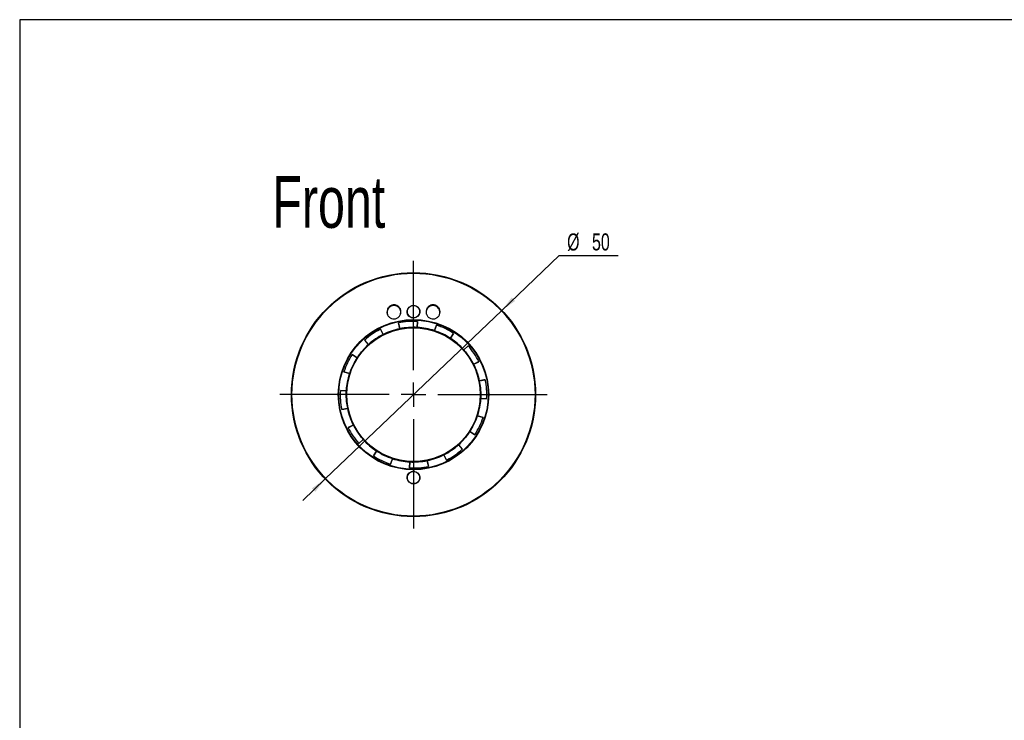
# Model space of a CAD drawing. Header units: millimetres. Extents: x 11 to 411, y 5 to 292.
# Tile 2 of 11: x 11 to 212, y 149 to 292. Entities that reach past the tile are written whole.
import ezdxf

# ---------------------------------------------------------------- set-up
doc = ezdxf.new("R2010")
doc.units = ezdxf.units.MM
doc.layers.add('1', color=7, linetype='Continuous')
doc.styles.add('SLDTEXTSTYLE0', font='TXT', dxfattribs={"width": 0.7})
doc.dimstyles.new('SLDDIMSTYLE0', dxfattribs={"dimtxt": 3.5, "dimasz": 3.302, "dimexe": 0, "dimexo": 0.0625, "dimgap": 0.875, "dimtad": 0, "dimtih": 1, "dimtoh": 1, "dimrnd": 1e-09, "dimzin": 12, "dimdsep": 46, "dimtxsty": 'SLDTEXTSTYLE0', "dimsah": 1, "dimcen": 0, "dimadec": 0, "dimazin": 3, "dimtfac": 1, "dimtmove": 0, "dimatfit": 3, "dimfxl": 0, "dimfrac": 2, "dimtolj": 1, "dimtzin": 12, "dimarcsym": 0})

# ---------------------------------------------------------------- blocks, each defined once
blk = doc.blocks.new('_D')
at = {"layer": '1'}
for p, q in [((109.3, 232.63), (121.07, 243.88)), ((121.07, 243.88), (133.11, 243.88)), ((73.14, 198.1), (109.3, 232.63)), ((73.14, 198.1), (68.55, 193.71))]:
    blk.add_line(p, q, dxfattribs=at)
for points in [[(109.3, 232.63), (112.03, 234.55), (111.33, 235.28)], [(73.14, 198.1), (70.4, 196.18), (71.1, 195.45)]]:
    blk.add_solid(points, dxfattribs=at)
at = {"layer": '1', "char_height": 3.5, "attachment_point": 1, "style": 'SLDTEXTSTYLE0'}
for s, insert in [('%%c', (122.66, 248.39)), ('50', (127.76, 248.4))]:
    blk.add_mtext(s, dxfattribs=dict(at, insert=insert))
blk = doc.blocks.new('SW_CENTERMARKSYMBOL_0')
at = {"layer": '1', "color": 0}
for p, q in [((0, 5), (0, 27.38)), ((0, 0), (0, 2.5)), ((-5, 0), (-27.38, 0)), ((0, 0), (-2.5, 0)), ((0, 0), (0, -2.5)), ((0, 0), (2.5, 0)), ((5, 0), (27.38, 0)), ((0, -5), (0, -27.38))]:
    blk.add_line(p, q, dxfattribs=at)

msp = doc.modelspace()

# ---------------------------------------------------------------- linework, layer by layer
at = {"color": 7, "linetype": 'Continuous', "lineweight": 25}
for p, q in [((88.151, 230.049), (88.146, 230.041)), ((88.146, 230.041), (88.388, 228.88)), ((88.397, 228.874), (88.151, 230.049)), ((92.056, 230.342), (91.989, 229.144)), ((91.996, 229.151), (92.063, 230.335)), ((92.063, 230.335), (92.056, 230.342)), ((84.456, 228.755), (84.997, 227.684)), ((84.465, 228.752), (84.456, 228.755)), ((85, 227.693), (84.465, 228.752)), ((88.388, 228.88), (88.397, 228.874)), ((91.996, 229.151), (91.989, 229.144)), ((95.895, 229.611), (95.524, 228.484)), ((95.524, 228.484), (95.529, 228.475)), ((95.529, 228.475), (95.904, 229.615)), ((95.904, 229.615), (95.895, 229.611)), ((99.432, 227.917), (98.775, 226.913)), ((98.785, 226.915), (99.434, 227.907)), ((99.434, 227.907), (99.432, 227.917)), ((81.221, 226.549), (81.22, 226.539)), ((81.22, 226.539), (82.011, 225.655)), ((82.02, 225.654), (81.221, 226.549)), ((85, 227.693), (84.997, 227.684)), ((98.785, 226.915), (98.775, 226.913)), ((82.011, 225.655), (82.02, 225.654)), ((101.506, 224.563), (102.401, 225.363)), ((101.507, 224.573), (101.506, 224.563)), ((102.391, 225.364), (101.507, 224.573)), ((102.401, 225.363), (102.391, 225.364)), ((78.677, 223.582), (78.667, 223.58)), ((78.667, 223.58), (79.671, 222.923)), ((79.669, 222.933), (78.677, 223.582)), ((79.669, 222.933), (79.671, 222.923)), ((104.607, 222.128), (103.536, 221.587)), ((103.545, 221.584), (104.604, 222.119)), ((104.604, 222.119), (104.607, 222.128)), ((78.108, 219.677), (76.969, 220.052)), ((76.969, 220.052), (76.973, 220.043)), ((76.973, 220.043), (78.1, 219.672)), ((103.545, 221.584), (103.536, 221.587)), ((78.1, 219.672), (78.108, 219.677)), ((104.726, 218.187), (105.901, 218.432)), ((104.732, 218.195), (104.726, 218.187)), ((105.893, 218.438), (104.732, 218.195)), ((105.901, 218.432), (105.893, 218.438)), ((76.249, 216.211), (76.241, 216.204)), ((76.241, 216.204), (77.439, 216.137)), ((77.433, 216.144), (76.249, 216.211)), ((77.433, 216.144), (77.439, 216.137)), ((105.003, 214.587), (104.996, 214.595)), ((106.194, 214.527), (104.996, 214.595)), ((105.003, 214.587), (106.187, 214.521)), ((106.187, 214.521), (106.194, 214.527)), ((77.709, 212.545), (76.535, 212.299)), ((76.535, 212.299), (76.543, 212.294)), ((76.543, 212.294), (77.704, 212.536)), ((77.704, 212.536), (77.709, 212.545)), ((104.336, 211.059), (104.327, 211.055)), ((104.327, 211.055), (105.467, 210.68)), ((105.463, 210.689), (104.336, 211.059)), ((105.467, 210.68), (105.463, 210.689)), ((77.829, 208.604), (78.9, 209.145)), ((77.832, 208.613), (77.829, 208.604)), ((78.89, 209.148), (77.832, 208.613)), ((78.89, 209.148), (78.9, 209.145)), ((102.767, 207.799), (102.765, 207.809)), ((103.769, 207.151), (102.765, 207.809)), ((102.767, 207.799), (103.759, 207.149)), ((80.93, 206.168), (80.035, 205.369)), ((80.045, 205.368), (80.929, 206.158)), ((80.929, 206.158), (80.93, 206.168)), ((103.759, 207.149), (103.769, 207.151)), ((80.035, 205.369), (80.045, 205.368)), ((83.651, 203.817), (83.001, 202.825)), ((83.003, 202.815), (83.661, 203.819)), ((83.651, 203.817), (83.661, 203.819)), ((100.425, 205.077), (100.415, 205.078)), ((100.415, 205.078), (101.215, 204.183)), ((101.216, 204.193), (100.425, 205.077)), ((101.215, 204.183), (101.216, 204.193)), ((83.001, 202.825), (83.003, 202.815)), ((86.907, 202.256), (86.532, 201.117)), ((86.541, 201.121), (86.911, 202.248)), ((86.911, 202.248), (86.907, 202.256)), ((90.439, 201.581), (90.373, 200.397)), ((90.379, 200.389), (90.447, 201.587)), ((90.439, 201.581), (90.447, 201.587)), ((94.047, 201.852), (94.039, 201.857)), ((94.039, 201.857), (94.284, 200.683)), ((94.29, 200.691), (94.047, 201.852)), ((97.436, 203.038), (97.439, 203.048)), ((97.436, 203.038), (97.971, 201.98)), ((97.98, 201.977), (97.439, 203.048)), ((97.971, 201.98), (97.98, 201.977)), ((86.532, 201.117), (86.541, 201.121)), ((90.373, 200.397), (90.379, 200.389)), ((94.284, 200.683), (94.29, 200.691))]:
    msp.add_line(p, q, dxfattribs=at)
for radius in [25, 24.876, 15.396, 15.295, 15.29, 13.756, 13.682]:
    msp.add_circle((91.218, 215.366), radius, dxfattribs=at)
for centre, radius, start, end in [((91.218, 215.366), 15, 86.79607, 101.79607), ((91.218, 215.366), 15, 116.79607, 131.79607), ((91.218, 215.366), 13.807, 101.82505, 116.76709), ((91.218, 215.366), 13.8, 86.79607, 101.79607), ((91.218, 215.366), 13.807, 71.82505, 86.76709), ((91.218, 215.366), 13.8, 56.79607, 71.79607), ((91.218, 215.366), 15, 56.79607, 71.79607), ((91.218, 215.366), 13.8, 116.79607, 131.79607), ((91.218, 215.366), 13.807, 41.82505, 56.76709), ((91.218, 215.366), 13.807, 131.82505, 146.76709), ((91.218, 215.366), 13.8, 26.79607, 41.79607), ((91.218, 215.366), 15, 26.79607, 41.79607), ((91.218, 215.366), 15, 146.79607, 161.79607), ((91.218, 215.366), 13.8, 146.79607, 161.79607), ((91.218, 215.366), 13.807, 11.82505, 26.76709), ((91.218, 215.366), 13.807, 161.82505, 176.76709), ((91.218, 215.366), 13.8, 356.79607, 11.79607), ((91.218, 215.366), 15, 356.79607, 11.79607), ((91.218, 215.366), 15, 176.79607, 191.79607), ((91.218, 215.366), 13.8, 176.79607, 191.79607), ((91.218, 215.366), 13.807, 341.82505, 356.76709), ((91.218, 215.366), 13.807, 191.82505, 206.76709), ((91.218, 215.366), 13.8, 326.79607, 341.79607), ((91.218, 215.366), 15, 326.79607, 341.79607), ((91.218, 215.366), 15, 206.79607, 221.79607), ((91.218, 215.366), 13.8, 206.79607, 221.79607), ((91.218, 215.366), 13.807, 311.82505, 326.76709), ((91.218, 215.366), 13.807, 221.82505, 236.76709), ((91.218, 215.366), 13.8, 236.79607, 251.79607), ((91.218, 215.366), 13.8, 296.79607, 311.79607), ((91.218, 215.366), 15, 296.79607, 311.79607), ((91.218, 215.366), 15, 236.79607, 251.79607), ((91.218, 215.366), 13.807, 251.82505, 266.76709), ((91.218, 215.366), 13.8, 266.79607, 281.79607), ((91.218, 215.366), 13.807, 281.82505, 296.76709), ((91.218, 215.366), 15, 266.79607, 281.79607), ((91.218, 198.366), 1.288, 76.50978, 103.49022), ((91.218, 215.366), 15.75, 269.02197, 271.09345)]:
    msp.add_arc(centre, radius, start, end, dxfattribs=at)
for points, knots in [([(86.241, 231.264), (86.171, 231.329), (86.109, 231.399), (85.999, 231.55), (85.951, 231.632), (85.872, 231.802), (85.841, 231.891), (85.797, 232.073), (85.784, 232.167), (85.774, 232.447), (85.804, 232.637), (85.935, 232.986), (86.036, 233.15), (86.227, 233.355), (86.299, 233.418), (86.451, 233.528), (86.532, 233.576), (86.703, 233.654), (86.794, 233.685), (86.976, 233.729), (87.069, 233.742), (87.354, 233.754), (87.541, 233.725), (87.807, 233.628), (87.891, 233.588), (88.051, 233.491), (88.128, 233.434), (88.334, 233.245), (88.448, 233.09), (88.605, 232.751), (88.65, 232.564), (88.661, 232.284), (88.655, 232.189), (88.625, 232.003), (88.601, 231.913), (88.536, 231.737), (88.494, 231.651), (88.396, 231.491), (88.34, 231.416), (88.146, 231.207), (87.992, 231.095), (87.735, 230.976), (87.647, 230.946), (87.464, 230.901), (87.369, 230.888), (87.088, 230.877), (86.897, 230.907), (86.545, 231.036), (86.381, 231.135), (86.241, 231.264)], [0, 0, 0, 0, 0.03125, 0.03125, 0.0625, 0.0625, 0.09375, 0.09375, 0.125, 0.125, 0.1875, 0.1875, 0.25, 0.25, 0.28125, 0.28125, 0.3125, 0.3125, 0.34375, 0.34375, 0.375, 0.375, 0.4375, 0.4375, 0.46875, 0.46875, 0.5, 0.5, 0.5625, 0.5625, 0.625, 0.625, 0.65625, 0.65625, 0.6875, 0.6875, 0.71875, 0.71875, 0.75, 0.75, 0.8125, 0.8125, 0.84375, 0.84375, 0.875, 0.875, 0.9375, 0.9375, 1, 1, 1, 1]), ([(88.535, 231.752), (88.574, 231.889), (88.655, 232.178), (88.584, 232.639), (88.37, 233.062), (88.024, 233.391), (87.589, 233.588), (87.11, 233.63), (86.643, 233.513), (86.242, 233.25), (85.949, 232.869), (85.808, 232.417), (85.797, 232.022), (85.886, 231.815), (85.913, 231.753)], [0, 0, 0, 0, 0.0792883, 0.1674938, 0.2554762, 0.343495, 0.4317357, 0.5201603, 0.6086128, 0.696998, 0.7853265, 0.8736265, 0.9618773, 1, 1, 1, 1]), ([(90.296, 231.457), (90.416, 231.335), (90.557, 231.239), (90.792, 231.14), (90.872, 231.115), (91.038, 231.081), (91.124, 231.071), (91.377, 231.069), (91.547, 231.102), (91.86, 231.229), (92.005, 231.324), (92.185, 231.502), (92.24, 231.568), (92.335, 231.708), (92.375, 231.782), (92.474, 232.016), (92.509, 232.183), (92.512, 232.524), (92.479, 232.691), (92.384, 232.926), (92.345, 233), (92.252, 233.141), (92.198, 233.208), (92.021, 233.388), (91.878, 233.485), (91.568, 233.617), (91.398, 233.652), (91.145, 233.655), (91.059, 233.647), (90.893, 233.615), (90.812, 233.591), (90.576, 233.496), (90.433, 233.403), (90.19, 233.164), (90.094, 233.023), (89.995, 232.789), (89.97, 232.709), (89.935, 232.544), (89.926, 232.459), (89.924, 232.206), (89.956, 232.036), (90.082, 231.724), (90.176, 231.579), (90.296, 231.457)], [0, 0, 0, 0, 0.0625, 0.0625, 0.09375, 0.09375, 0.125, 0.125, 0.1875, 0.1875, 0.25, 0.25, 0.28125, 0.28125, 0.3125, 0.3125, 0.375, 0.375, 0.4375, 0.4375, 0.46875, 0.46875, 0.5, 0.5, 0.5625, 0.5625, 0.625, 0.625, 0.65625, 0.65625, 0.6875, 0.6875, 0.75, 0.75, 0.8125, 0.8125, 0.84375, 0.84375, 0.875, 0.875, 0.9375, 0.9375, 1, 1, 1, 1]), ([(91.065, 231.115), (90.908, 231.134), (90.754, 231.184), (90.476, 231.335), (90.35, 231.44), (90.148, 231.683), (90.07, 231.825), (89.973, 232.124), (89.953, 232.285), (89.973, 232.598), (90.013, 232.755), (90.147, 233.039), (90.242, 233.17), (90.471, 233.386), (90.607, 233.472), (90.902, 233.589), (91.059, 233.619), (91.378, 233.619), (91.535, 233.589), (91.831, 233.471), (91.966, 233.385), (92.196, 233.168), (92.29, 233.038), (92.423, 232.753), (92.463, 232.596), (92.483, 232.283), (92.462, 232.122), (92.364, 231.823), (92.286, 231.681), (92.085, 231.438), (91.96, 231.336), (91.682, 231.184), (91.529, 231.134), (91.371, 231.115)], [0, 0, 0, 0, 0.0625, 0.0625, 0.125, 0.125, 0.1875, 0.1875, 0.25, 0.25, 0.3125, 0.3125, 0.375, 0.375, 0.4375, 0.4375, 0.5, 0.5, 0.5625, 0.5625, 0.625, 0.625, 0.6875, 0.6875, 0.75, 0.75, 0.8125, 0.8125, 0.875, 0.875, 0.9375, 0.9375, 1, 1, 1, 1]), ([(94.252, 231.256), (94.182, 231.319), (94.119, 231.389), (94.007, 231.539), (93.957, 231.621), (93.876, 231.791), (93.845, 231.879), (93.799, 232.061), (93.784, 232.155), (93.77, 232.436), (93.798, 232.626), (93.924, 232.977), (94.023, 233.142), (94.211, 233.349), (94.282, 233.413), (94.433, 233.524), (94.513, 233.571), (94.683, 233.651), (94.773, 233.683), (94.955, 233.728), (95.048, 233.741), (95.332, 233.755), (95.52, 233.727), (95.787, 233.632), (95.872, 233.592), (96.034, 233.496), (96.111, 233.44), (96.32, 233.252), (96.435, 233.098), (96.597, 232.761), (96.644, 232.575), (96.659, 232.296), (96.654, 232.201), (96.627, 232.015), (96.605, 231.925), (96.541, 231.748), (96.501, 231.662), (96.405, 231.501), (96.349, 231.426), (96.158, 231.215), (96.005, 231.102), (95.749, 230.981), (95.661, 230.949), (95.479, 230.904), (95.384, 230.889), (95.103, 230.875), (94.912, 230.904), (94.559, 231.03), (94.393, 231.128), (94.252, 231.256)], [0, 0, 0, 0, 0.03125, 0.03125, 0.0625, 0.0625, 0.09375, 0.09375, 0.125, 0.125, 0.1875, 0.1875, 0.25, 0.25, 0.28125, 0.28125, 0.3125, 0.3125, 0.34375, 0.34375, 0.375, 0.375, 0.4375, 0.4375, 0.46875, 0.46875, 0.5, 0.5, 0.5625, 0.5625, 0.625, 0.625, 0.65625, 0.65625, 0.6875, 0.6875, 0.71875, 0.71875, 0.75, 0.75, 0.8125, 0.8125, 0.84375, 0.84375, 0.875, 0.875, 0.9375, 0.9375, 1, 1, 1, 1]), ([(96.535, 231.747), (96.573, 231.886), (96.653, 232.176), (96.579, 232.638), (96.363, 233.061), (96.015, 233.391), (95.577, 233.588), (95.098, 233.63), (94.633, 233.513), (94.233, 233.25), (93.943, 232.868), (93.805, 232.416), (93.796, 232.023), (93.885, 231.818), (93.911, 231.757)], [0, 0, 0, 0, 0.080253, 0.1684146, 0.2566242, 0.3449003, 0.4332114, 0.5215586, 0.6099759, 0.6984357, 0.7868004, 0.8749391, 0.9629089, 1, 1, 1, 1]), ([(90.315, 197.445), (90.437, 197.326), (90.58, 197.233), (90.816, 197.139), (90.897, 197.115), (91.063, 197.084), (91.149, 197.077), (91.402, 197.08), (91.572, 197.116), (91.882, 197.248), (92.025, 197.346), (92.201, 197.527), (92.255, 197.594), (92.347, 197.735), (92.386, 197.81), (92.48, 198.045), (92.512, 198.212), (92.509, 198.553), (92.473, 198.72), (92.374, 198.954), (92.333, 199.028), (92.238, 199.167), (92.182, 199.233), (92.001, 199.41), (91.856, 199.505), (91.543, 199.631), (91.372, 199.663), (91.119, 199.66), (91.034, 199.65), (90.868, 199.616), (90.788, 199.59), (90.554, 199.49), (90.412, 199.394), (90.174, 199.149), (90.08, 199.006), (89.986, 198.77), (89.963, 198.689), (89.932, 198.523), (89.924, 198.438), (89.927, 198.185), (89.963, 198.016), (90.095, 197.707), (90.193, 197.564), (90.315, 197.445)], [0, 0, 0, 0, 0.0625, 0.0625, 0.09375, 0.09375, 0.125, 0.125, 0.1875, 0.1875, 0.25, 0.25, 0.28125, 0.28125, 0.3125, 0.3125, 0.375, 0.375, 0.4375, 0.4375, 0.46875, 0.46875, 0.5, 0.5, 0.5625, 0.5625, 0.625, 0.625, 0.65625, 0.65625, 0.6875, 0.6875, 0.75, 0.75, 0.8125, 0.8125, 0.84375, 0.84375, 0.875, 0.875, 0.9375, 0.9375, 1, 1, 1, 1]), ([(91.371, 199.617), (91.528, 199.597), (91.682, 199.548), (91.959, 199.397), (92.084, 199.294), (92.286, 199.051), (92.364, 198.909), (92.462, 198.61), (92.483, 198.45), (92.463, 198.135), (92.424, 197.98), (92.289, 197.693), (92.196, 197.564), (91.964, 197.346), (91.829, 197.26), (91.535, 197.143), (91.376, 197.113), (91.06, 197.113), (90.901, 197.143), (90.608, 197.259), (90.471, 197.346), (90.124, 197.673), (89.982, 197.976), (89.953, 198.45), (89.973, 198.609), (90.071, 198.91), (90.15, 199.051), (90.351, 199.294), (90.477, 199.397), (90.753, 199.548), (90.908, 199.597), (91.065, 199.617)], [0, 0, 0, 0, 0.0625, 0.0625, 0.125, 0.125, 0.1875, 0.1875, 0.25, 0.25, 0.3125, 0.3125, 0.375, 0.375, 0.4375, 0.4375, 0.5, 0.5, 0.5625, 0.5625, 0.625, 0.625, 0.75, 0.75, 0.8125, 0.8125, 0.875, 0.875, 0.9375, 0.9375, 1, 1, 1, 1])]:
    msp.add_open_spline(points, degree=3, knots=knots, dxfattribs=at)
msp.add_open_spline([(91.371, 231.115), (91.269, 231.103), (91.166, 231.103), (91.065, 231.115)], degree=3, dxfattribs=at)
at = {"layer": '1'}
msp.add_line((10.596, 292.166), (10.596, 5.166), dxfattribs=at)
at = {"layer": '1', "color": 7}
msp.add_line((410.588, 292.166), (10.596, 292.166), dxfattribs=at)

# ---------------------------------------------------------------- block references
at = {"layer": '1'}
msp.add_blockref('SW_CENTERMARKSYMBOL_0', (91.218, 215.366), dxfattribs=at)

# ---------------------------------------------------------------- texts
at = {"layer": '1', "insert": (62.317, 260.118), "char_height": 10.5833, "attachment_point": 1, "style": 'SLDTEXTSTYLE0'}
msp.add_mtext('Front', dxfattribs=at)

# ---------------------------------------------------------------- dimensions: what is measured, and where the dimension line sits
at = {"layer": '1'}
dim = msp.add_diameter_dim_2p(p1=(109.296, 232.634), p2=(73.14, 198.098), dimstyle='SLDDIMSTYLE0', dxfattribs=at)
dim.commit()
dim.dimension.update_dxf_attribs({"geometry": '_D', "text_midpoint": (127.881, 246.57), "dimtype": 163})

doc.saveas('drawing.dxf')
